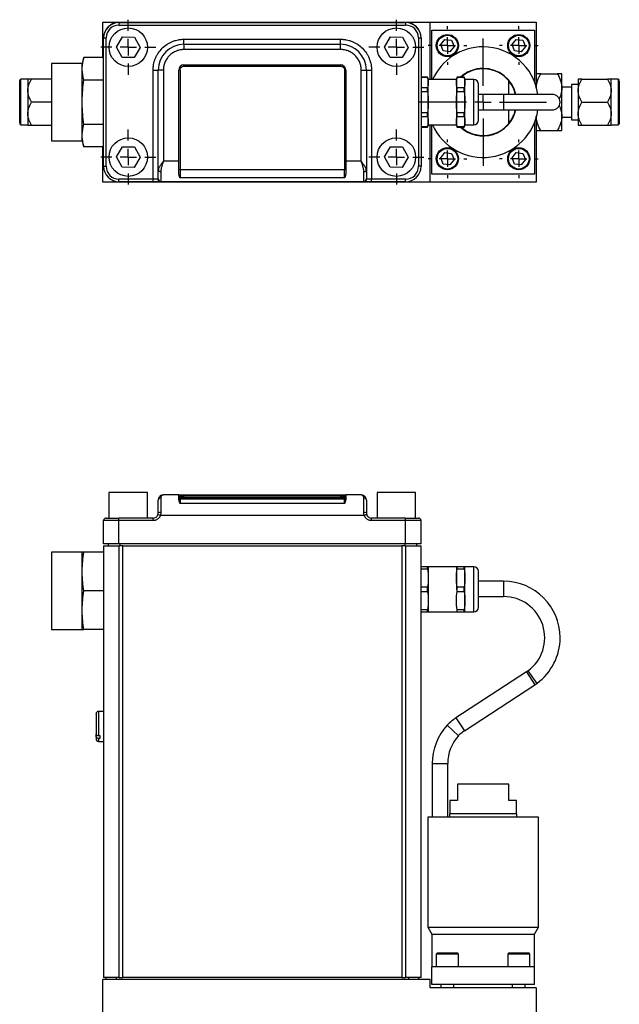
# Model space of a CAD drawing. Header units: inches. Extents: x 6.7 to 40.2, y 8.4 to 28.5.
# Tile 3 of 6: x 14.8 to 22.1, y 16.5 to 28.5. Entities that reach past the tile are written whole.
import ezdxf

# ---------------------------------------------------------------- set-up
doc = ezdxf.new("R2010")
doc.units = ezdxf.units.IN
doc.header["$LTSCALE"] = 4
doc.header["$MEASUREMENT"] = 0
doc.layers.add('1', color=7, linetype='Continuous')

# ---------------------------------------------------------------- blocks, each defined once
blk = doc.blocks.new('SW_CENTERMARKSYMBOL_4')
at = {"layer": '1', "color": 0}
for p, q in [((0, 0.2), (0, 0.334375)), ((-0.2, 0), (-0.334375, 0)), ((0, 0), (-0.1, 0)), ((0, 0), (0, 0.1)), ((0, 0), (0, -0.1)), ((0, 0), (0.1, 0)), ((0.2, 0), (0.334375, 0)), ((0, -0.2), (0, -0.334375))]:
    blk.add_line(p, q, dxfattribs=at)
blk = doc.blocks.new('SW_CENTERMARKSYMBOL_5')
at = {"layer": '1', "color": 0}
for p, q in [((0, 0.2), (0, 0.334375)), ((-0.2, 0), (-0.334375, 0)), ((0, 0), (-0.1, 0)), ((0, 0), (0, 0.1)), ((0, 0), (0, -0.1)), ((0, 0), (0.1, 0)), ((0.2, 0), (0.334375, 0)), ((0, -0.2), (0, -0.334375))]:
    blk.add_line(p, q, dxfattribs=at)
blk = doc.blocks.new('SW_CENTERMARKSYMBOL_6')
at = {"layer": '1', "color": 0}
for p, q in [((0, 0.2), (0, 0.334375)), ((-0.2, 0), (-0.334375, 0)), ((0, 0), (-0.1, 0)), ((0, 0), (0, 0.1)), ((0, 0), (0, -0.1)), ((0, 0), (0.1, 0)), ((0.2, 0), (0.334375, 0)), ((0, -0.2), (0, -0.334375))]:
    blk.add_line(p, q, dxfattribs=at)
blk = doc.blocks.new('SW_CENTERMARKSYMBOL_7')
at = {"layer": '1', "color": 0}
for p, q in [((0, 0.2), (0, 0.334375)), ((-0.2, 0), (-0.334375, 0)), ((0, 0), (-0.1, 0)), ((0, 0), (0, 0.1)), ((0, 0), (0, -0.1)), ((0, 0), (0.1, 0)), ((0.2, 0), (0.334375, 0)), ((0, -0.2), (0, -0.334375))]:
    blk.add_line(p, q, dxfattribs=at)
blk = doc.blocks.new('SW_CENTERMARKSYMBOL_8')
at = {"layer": '1', "color": 0}
for p, q in [((0, 0.2), (0, 0.235)), ((-0.2, 0), (-0.235, 0)), ((0, 0), (-0.1, 0)), ((0, 0), (0, 0.1)), ((0, 0), (0, -0.1)), ((0, 0), (0.1, 0)), ((0.2, 0), (0.235, 0)), ((0, -0.2), (0, -0.235))]:
    blk.add_line(p, q, dxfattribs=at)
blk = doc.blocks.new('SW_CENTERMARKSYMBOL_9')
at = {"layer": '1', "color": 0}
for p, q in [((0, 0.2), (0, 0.235)), ((-0.2, 0), (-0.235, 0)), ((0, 0), (-0.1, 0)), ((0, 0), (0, 0.1)), ((0, 0), (0, -0.1)), ((0, 0), (0.1, 0)), ((0.2, 0), (0.235, 0)), ((0, -0.2), (0, -0.235))]:
    blk.add_line(p, q, dxfattribs=at)
blk = doc.blocks.new('SW_CENTERMARKSYMBOL_10')
at = {"layer": '1', "color": 0}
for p, q in [((0, 0.2), (0, 0.235)), ((-0.2, 0), (-0.235, 0)), ((0, 0), (-0.1, 0)), ((0, 0), (0, 0.1)), ((0, 0), (0, -0.1)), ((0, 0), (0.1, 0)), ((0.2, 0), (0.235, 0)), ((0, -0.2), (0, -0.235))]:
    blk.add_line(p, q, dxfattribs=at)
blk = doc.blocks.new('SW_CENTERMARKSYMBOL_11')
at = {"layer": '1', "color": 0}
for p, q in [((0, 0.2), (0, 0.235)), ((-0.2, 0), (-0.235, 0)), ((0, 0), (-0.1, 0)), ((0, 0), (0, 0.1)), ((0, 0), (0, -0.1)), ((0, 0), (0.1, 0)), ((0.2, 0), (0.235, 0)), ((0, -0.2), (0, -0.235))]:
    blk.add_line(p, q, dxfattribs=at)
blk = doc.blocks.new('SW_CENTERMARKSYMBOL_12')
at = {"layer": '1', "color": 0}
for p, q in [((0, 0.2), (0, 0.773)), ((-0.2, 0), (-0.773, 0)), ((0, 0), (-0.1, 0)), ((0, 0), (0, 0.1)), ((0, 0), (0, -0.1)), ((0, 0), (0.1, 0)), ((0.2, 0), (0.773, 0)), ((0, -0.2), (0, -0.773))]:
    blk.add_line(p, q, dxfattribs=at)

msp = doc.modelspace()

# ---------------------------------------------------------------- linework, layer by layer
at = {"color": 7, "linetype": 'Continuous', "lineweight": 25}
for p, q in [((15.773, 28.471), (19.757, 28.471)), ((15.773, 28.04), (15.773, 28.471)), ((15.971, 28.465), (19.458, 28.465)), ((15.971, 28.465), (15.971, 28.434)), ((15.971, 28.434), (19.458, 28.434)), ((19.458, 28.465), (19.458, 28.434)), ((19.757, 27.771), (19.757, 28.471)), ((19.757, 28.471), (21.048, 28.471)), ((19.776, 28.372), (21.026, 28.372)), ((19.776, 27.771), (19.776, 28.372)), ((21.026, 28.372), (21.026, 27.747)), ((21.048, 28.471), (21.048, 27.68)), ((15.784, 26.717), (15.784, 28.278)), ((15.784, 28.278), (15.815, 28.278)), ((15.815, 26.717), (15.815, 28.278)), ((15.939, 28.167), (16.014, 28.291)), ((16.014, 28.291), (16.158, 28.289)), ((16.158, 28.289), (16.228, 28.163)), ((16.761, 28.199), (16.761, 28.262)), ((16.761, 28.262), (18.668, 28.262)), ((18.668, 28.199), (18.668, 28.262)), ((19.201, 28.167), (19.276, 28.291)), ((19.276, 28.291), (19.42, 28.289)), ((19.42, 28.289), (19.49, 28.163)), ((19.615, 28.278), (19.615, 26.717)), ((19.615, 28.278), (19.646, 28.278)), ((19.646, 28.278), (19.646, 26.717)), ((19.886, 28.196), (19.936, 28.26)), ((19.936, 28.26), (20.016, 28.25)), ((20.754, 28.196), (20.804, 28.26)), ((20.804, 28.26), (20.884, 28.25)), ((16.01, 28.041), (15.939, 28.167)), ((16.228, 28.163), (16.154, 28.039)), ((18.668, 28.199), (16.761, 28.199)), ((16.761, 28.199), (16.761, 28.137)), ((18.668, 28.137), (16.761, 28.137)), ((18.668, 28.137), (18.668, 28.199)), ((19.272, 28.041), (19.201, 28.167)), ((19.49, 28.163), (19.416, 28.039)), ((19.917, 28.12), (19.886, 28.196)), ((20.047, 28.174), (19.998, 28.11)), ((20.016, 28.25), (20.047, 28.174)), ((20.785, 28.12), (20.754, 28.196)), ((20.915, 28.174), (20.866, 28.11)), ((20.884, 28.25), (20.915, 28.174)), ((15.543, 28.04), (15.524, 27.967)), ((15.784, 28.04), (15.543, 28.04)), ((16.154, 28.039), (16.01, 28.041)), ((19.416, 28.039), (19.272, 28.041)), ((19.998, 28.11), (19.917, 28.12)), ((20.866, 28.11), (20.785, 28.12)), ((15.524, 27.967), (15.149, 27.967)), ((15.149, 27.967), (15.149, 27.027)), ((15.524, 27.913), (15.524, 27.967)), ((15.524, 27.904), (15.524, 27.913)), ((15.524, 27.895), (15.524, 27.904)), ((15.524, 27.515), (15.524, 27.895)), ((16.761, 27.949), (18.668, 27.949)), ((16.761, 27.934), (16.761, 27.949)), ((16.761, 27.934), (18.668, 27.934)), ((18.668, 27.949), (18.668, 27.934)), ((14.863, 27.775), (14.778, 27.775)), ((14.863, 27.778), (14.863, 27.638)), ((15.149, 27.778), (14.906, 27.778)), ((16.386, 26.56), (16.386, 27.887)), ((16.386, 27.887), (16.449, 27.887)), ((16.449, 26.666), (16.449, 27.887)), ((16.511, 27.887), (16.449, 27.887)), ((16.511, 27.887), (16.511, 26.779)), ((16.699, 26.779), (16.699, 27.887)), ((16.714, 27.887), (16.714, 26.675)), ((18.716, 27.887), (18.716, 26.675)), ((18.731, 27.887), (18.731, 26.779)), ((18.918, 26.779), (18.918, 27.887)), ((18.918, 27.887), (18.981, 27.887)), ((18.981, 27.887), (18.981, 26.666)), ((18.981, 27.887), (19.043, 27.887)), ((19.043, 27.887), (19.043, 26.56)), ((19.725, 27.8), (19.646, 27.8)), ((19.646, 27.799), (19.725, 27.799)), ((19.733, 27.771), (19.725, 27.8)), ((19.725, 27.799), (19.725, 27.8)), ((20.077, 27.771), (19.733, 27.771)), ((20.085, 27.8), (20.077, 27.771)), ((20.172, 27.8), (20.085, 27.8)), ((20.085, 27.8), (20.085, 27.799)), ((20.085, 27.799), (20.172, 27.799)), ((20.18, 27.771), (20.172, 27.8)), ((20.172, 27.799), (20.172, 27.8)), ((20.288, 27.771), (20.18, 27.771)), ((21.102, 27.841), (21.305, 27.841)), ((21.358, 27.669), (21.358, 27.841)), ((21.558, 27.778), (21.558, 27.638)), ((21.602, 27.778), (21.915, 27.778)), ((21.958, 27.638), (21.958, 27.778)), ((22.043, 27.775), (21.958, 27.775)), ((15.543, 27.768), (15.784, 27.768)), ((19.725, 27.67), (19.646, 27.67)), ((19.725, 27.627), (19.725, 27.67)), ((19.733, 27.223), (19.733, 27.771)), ((20.077, 27.771), (20.077, 27.223)), ((20.085, 27.627), (20.085, 27.67)), ((20.172, 27.67), (20.085, 27.67)), ((20.172, 27.627), (20.172, 27.67)), ((20.18, 27.223), (20.18, 27.771)), ((20.713, 27.591), (20.713, 27.755)), ((21.478, 27.681), (21.358, 27.681)), ((21.358, 27.325), (21.358, 27.669)), ((21.558, 27.712), (21.478, 27.712)), ((21.478, 27.712), (21.478, 27.282)), ((14.863, 27.638), (14.863, 27.356)), ((19.646, 27.627), (19.725, 27.627)), ((20.085, 27.627), (20.172, 27.627)), ((20.651, 27.591), (20.344, 27.591)), ((21.244, 27.591), (20.651, 27.591)), ((21.558, 27.638), (21.558, 27.356)), ((21.958, 27.356), (21.958, 27.638)), ((15.149, 27.497), (14.906, 27.497)), ((15.524, 27.497), (15.524, 27.515)), ((15.524, 27.479), (15.524, 27.497)), ((15.524, 27.099), (15.524, 27.479)), ((21.602, 27.497), (21.915, 27.497)), ((14.863, 27.356), (14.863, 27.216)), ((19.725, 27.367), (19.646, 27.367)), ((19.646, 27.324), (19.725, 27.324)), ((19.725, 27.324), (19.725, 27.367)), ((20.172, 27.367), (20.085, 27.367)), ((20.085, 27.324), (20.085, 27.367)), ((20.085, 27.324), (20.172, 27.324)), ((20.172, 27.324), (20.172, 27.367)), ((20.344, 27.403), (20.651, 27.403)), ((20.651, 27.403), (21.244, 27.403)), ((20.713, 27.239), (20.713, 27.403)), ((21.048, 27.314), (21.048, 26.523)), ((21.358, 27.153), (21.358, 27.325)), ((21.358, 27.313), (21.478, 27.313)), ((21.558, 27.356), (21.558, 27.216)), ((21.958, 27.216), (21.958, 27.356)), ((14.778, 27.22), (14.863, 27.22)), ((14.906, 27.216), (15.149, 27.216)), ((15.784, 27.226), (15.543, 27.226)), ((19.725, 27.195), (19.646, 27.195)), ((19.646, 27.194), (19.725, 27.194)), ((19.725, 27.194), (19.733, 27.223)), ((19.725, 27.194), (19.725, 27.195)), ((19.733, 27.223), (20.077, 27.223)), ((19.757, 26.523), (19.757, 27.223)), ((19.776, 26.622), (19.776, 27.223)), ((20.077, 27.223), (20.085, 27.194)), ((20.085, 27.194), (20.085, 27.195)), ((20.172, 27.195), (20.085, 27.195)), ((20.085, 27.194), (20.172, 27.194)), ((20.172, 27.194), (20.18, 27.223)), ((20.172, 27.194), (20.172, 27.195)), ((20.18, 27.223), (20.288, 27.223)), ((21.026, 27.247), (21.026, 26.622)), ((21.478, 27.282), (21.558, 27.282)), ((21.602, 27.216), (21.915, 27.216)), ((21.958, 27.22), (22.043, 27.22)), ((15.524, 27.09), (15.524, 27.099)), ((15.524, 27.081), (15.524, 27.09)), ((15.524, 27.027), (15.524, 27.081)), ((21.102, 27.153), (21.305, 27.153)), ((15.149, 27.027), (15.524, 27.027)), ((15.524, 27.027), (15.543, 26.954)), ((15.784, 26.954), (15.543, 26.954)), ((15.773, 26.523), (15.773, 26.954)), ((15.939, 26.831), (16.014, 26.955)), ((16.014, 26.955), (16.158, 26.953)), ((16.158, 26.953), (16.228, 26.827)), ((19.201, 26.831), (19.276, 26.955)), ((19.276, 26.955), (19.42, 26.953)), ((19.42, 26.953), (19.49, 26.827)), ((16.01, 26.705), (15.939, 26.831)), ((16.228, 26.827), (16.154, 26.703)), ((19.272, 26.705), (19.201, 26.831)), ((19.49, 26.827), (19.416, 26.703)), ((19.886, 26.82), (19.936, 26.884)), ((19.917, 26.744), (19.886, 26.82)), ((19.936, 26.884), (20.016, 26.874)), ((20.016, 26.874), (20.047, 26.798)), ((20.754, 26.82), (20.804, 26.884)), ((20.785, 26.744), (20.754, 26.82)), ((20.804, 26.884), (20.884, 26.874)), ((20.884, 26.874), (20.915, 26.798)), ((15.784, 26.717), (15.815, 26.717)), ((16.154, 26.703), (16.01, 26.705)), ((16.699, 26.779), (16.511, 26.779)), ((16.699, 26.64), (16.699, 26.779)), ((18.918, 26.779), (18.731, 26.779)), ((18.731, 26.779), (18.731, 26.64)), ((19.416, 26.703), (19.272, 26.705)), ((19.646, 26.717), (19.615, 26.717)), ((19.998, 26.734), (19.917, 26.744)), ((20.047, 26.798), (19.998, 26.734)), ((20.866, 26.734), (20.785, 26.744)), ((20.915, 26.798), (20.866, 26.734)), ((16.45, 26.68), (16.449, 26.664)), ((16.451, 26.675), (16.449, 26.666)), ((16.48, 26.65), (16.48, 26.532)), ((18.716, 26.675), (16.714, 26.675)), ((16.714, 26.675), (16.714, 26.576)), ((18.716, 26.576), (16.714, 26.576)), ((18.716, 26.576), (18.716, 26.675)), ((18.95, 26.532), (18.95, 26.65)), ((18.98, 26.664), (18.979, 26.68)), ((21.026, 26.622), (19.776, 26.622)), ((19.757, 26.523), (15.773, 26.523)), ((16.386, 26.56), (15.971, 26.56)), ((15.971, 26.529), (15.971, 26.56)), ((16.386, 26.529), (15.971, 26.529)), ((16.445, 26.56), (16.386, 26.56)), ((16.386, 26.529), (16.386, 26.56)), ((18.955, 26.529), (16.474, 26.529)), ((19.043, 26.56), (18.985, 26.56)), ((19.043, 26.529), (19.043, 26.56)), ((19.458, 26.56), (19.043, 26.56)), ((19.458, 26.529), (19.043, 26.529)), ((19.458, 26.529), (19.458, 26.56)), ((21.048, 26.523), (19.757, 26.523)), ((15.849, 22.753), (15.849, 22.441)), ((16.318, 22.753), (15.849, 22.753)), ((16.318, 22.441), (16.318, 22.753)), ((19.111, 22.753), (19.111, 22.441)), ((19.58, 22.753), (19.111, 22.753)), ((19.58, 22.441), (19.58, 22.753)), ((16.48, 22.685), (16.48, 22.508)), ((16.699, 22.721), (16.511, 22.721)), ((16.699, 22.678), (16.699, 22.721)), ((16.699, 22.721), (16.761, 22.721)), ((16.714, 22.69), (16.714, 22.669)), ((16.714, 22.669), (16.714, 22.616)), ((18.716, 22.669), (16.714, 22.669)), ((16.761, 22.705), (16.761, 22.721)), ((16.761, 22.721), (18.668, 22.721)), ((16.761, 22.69), (16.761, 22.705)), ((18.668, 22.705), (16.761, 22.705)), ((16.761, 22.69), (18.668, 22.69)), ((18.668, 22.705), (18.668, 22.721)), ((18.668, 22.721), (18.731, 22.721)), ((18.668, 22.705), (18.668, 22.69)), ((18.716, 22.69), (18.716, 22.669)), ((18.716, 22.616), (18.716, 22.669)), ((18.731, 22.721), (18.731, 22.678)), ((18.918, 22.721), (18.731, 22.721)), ((18.95, 22.508), (18.95, 22.685)), ((18.716, 22.616), (16.714, 22.616)), ((15.971, 22.41), (15.784, 22.41)), ((15.784, 22.128), (15.784, 22.41)), ((15.971, 22.41), (15.971, 22.441)), ((16.386, 22.441), (15.971, 22.441)), ((15.971, 22.128), (15.971, 22.41)), ((16.386, 22.41), (15.971, 22.41)), ((16.386, 22.41), (16.386, 22.441)), ((16.474, 22.471), (16.445, 22.482)), ((18.955, 22.471), (16.474, 22.471)), ((18.985, 22.482), (18.955, 22.471)), ((19.043, 22.41), (19.043, 22.441)), ((19.458, 22.441), (19.043, 22.441)), ((19.458, 22.41), (19.043, 22.41)), ((19.458, 22.41), (19.458, 22.441)), ((19.458, 22.128), (19.458, 22.41)), ((19.646, 22.41), (19.458, 22.41)), ((19.646, 22.128), (19.646, 22.41)), ((15.971, 22.128), (15.784, 22.128)), ((15.784, 22.104), (15.784, 16.854)), ((15.784, 22.104), (15.972, 22.104)), ((15.84, 22.128), (15.84, 22.104)), ((19.458, 22.128), (15.971, 22.128)), ((16.018, 22.104), (15.972, 22.104)), ((15.972, 16.854), (15.972, 22.104)), ((16.018, 16.854), (16.018, 22.104)), ((16.018, 22.104), (19.411, 22.104)), ((19.411, 22.104), (19.411, 16.854)), ((19.458, 22.104), (19.411, 22.104)), ((19.646, 22.128), (19.458, 22.128)), ((19.458, 22.104), (19.458, 16.854)), ((19.458, 22.104), (19.646, 22.104)), ((19.59, 22.128), (19.59, 22.104)), ((19.646, 16.854), (19.646, 22.104)), ((15.524, 22.024), (15.149, 22.024)), ((15.149, 22.024), (15.149, 21.319)), ((15.524, 21.805), (15.524, 22.024)), ((15.784, 22.024), (15.543, 22.024)), ((15.524, 21.789), (15.524, 21.805)), ((15.524, 21.773), (15.524, 21.789)), ((19.725, 21.848), (19.646, 21.848)), ((19.646, 21.823), (19.725, 21.823)), ((19.725, 21.823), (19.725, 21.848)), ((19.733, 21.847), (19.733, 21.301)), ((20.077, 21.848), (19.737, 21.848)), ((20.077, 21.848), (20.077, 21.574)), ((20.085, 21.823), (20.085, 21.848)), ((20.172, 21.848), (20.085, 21.848)), ((20.085, 21.823), (20.172, 21.823)), ((20.172, 21.823), (20.172, 21.848)), ((20.18, 21.848), (20.172, 21.848)), ((20.18, 21.3), (20.18, 21.847)), ((20.288, 21.848), (20.183, 21.848)), ((15.524, 21.335), (15.524, 21.773)), ((20.651, 21.673), (20.344, 21.673)), ((15.784, 21.554), (15.543, 21.554)), ((19.725, 21.599), (19.646, 21.599)), ((19.646, 21.549), (19.725, 21.549)), ((19.725, 21.549), (19.725, 21.599)), ((20.085, 21.549), (20.085, 21.599)), ((20.172, 21.599), (20.085, 21.599)), ((20.085, 21.549), (20.172, 21.549)), ((20.172, 21.549), (20.172, 21.599)), ((20.344, 21.356), (20.344, 21.574)), ((20.344, 21.486), (20.651, 21.486)), ((15.149, 21.319), (15.149, 21.084)), ((15.524, 21.319), (15.524, 21.335)), ((15.524, 21.303), (15.524, 21.319)), ((19.725, 21.324), (19.646, 21.324)), ((19.725, 21.3), (19.725, 21.324)), ((20.085, 21.3), (20.085, 21.324)), ((20.172, 21.324), (20.085, 21.324)), ((20.172, 21.3), (20.172, 21.324)), ((15.524, 21.084), (15.524, 21.303)), ((19.646, 21.3), (19.725, 21.3)), ((19.733, 21.3), (20.074, 21.3)), ((20.077, 21.3), (20.085, 21.3)), ((20.085, 21.3), (20.172, 21.3)), ((20.18, 21.3), (20.288, 21.3)), ((15.149, 21.084), (15.524, 21.084)), ((15.784, 21.084), (15.543, 21.084)), ((20.929, 20.571), (20.071, 20.012)), ((20.174, 19.855), (21.031, 20.414)), ((15.784, 20.09), (15.722, 20.09)), ((15.692, 19.783), (15.692, 19.814)), ((15.692, 19.783), (15.692, 19.762)), ((15.722, 19.797), (15.739, 19.797)), ((15.739, 19.762), (15.722, 19.762)), ((15.739, 19.797), (15.739, 19.762)), ((15.722, 19.725), (15.784, 19.725)), ((19.783, 19.456), (19.783, 18.806)), ((19.97, 18.806), (19.97, 19.456)), ((20.088, 19.206), (20.088, 19.006)), ((20.713, 19.206), (20.088, 19.206)), ((20.713, 19.006), (20.713, 19.206)), ((19.996, 19.006), (19.996, 18.846)), ((20.088, 19.006), (19.996, 19.006)), ((20.806, 19.006), (20.713, 19.006)), ((20.806, 18.846), (20.806, 19.006)), ((19.728, 18.806), (19.728, 17.466)), ((21.074, 18.806), (19.728, 18.806)), ((19.991, 18.846), (19.991, 18.806)), ((20.811, 18.846), (19.991, 18.846)), ((20.811, 18.806), (20.811, 18.846)), ((21.074, 17.466), (21.074, 18.806)), ((19.728, 17.466), (19.776, 17.383)), ((19.728, 17.466), (21.074, 17.466)), ((19.776, 17.383), (19.776, 16.986)), ((19.776, 17.383), (21.026, 17.383)), ((21.026, 17.383), (21.074, 17.466)), ((21.026, 16.986), (21.026, 17.383)), ((19.842, 17.15), (19.832, 17.14)), ((19.832, 17.14), (19.832, 16.986)), ((20.102, 17.14), (19.832, 17.14)), ((20.015, 17.15), (19.842, 17.15)), ((20.092, 17.15), (20.015, 17.15)), ((20.102, 17.14), (20.092, 17.15)), ((20.102, 16.986), (20.102, 17.14)), ((20.71, 17.15), (20.7, 17.14)), ((20.7, 17.14), (20.7, 16.986)), ((20.97, 17.14), (20.7, 17.14)), ((20.883, 17.15), (20.71, 17.15)), ((20.96, 17.15), (20.883, 17.15)), ((20.97, 17.14), (20.96, 17.15)), ((20.97, 16.986), (20.97, 17.14)), ((21.026, 16.986), (19.776, 16.986)), ((19.776, 16.771), (19.776, 16.986)), ((21.026, 16.771), (21.026, 16.986)), ((15.773, 14.88), (15.773, 16.829)), ((19.757, 16.829), (15.773, 16.829)), ((15.972, 16.854), (15.784, 16.854)), ((15.81, 16.854), (15.81, 16.829)), ((15.935, 16.854), (15.935, 16.829)), ((15.972, 16.854), (16.018, 16.854)), ((19.411, 16.854), (16.018, 16.854)), ((19.411, 16.854), (19.458, 16.854)), ((19.646, 16.854), (19.458, 16.854)), ((19.495, 16.854), (19.495, 16.829)), ((19.62, 16.829), (19.62, 16.854)), ((19.757, 16.73), (19.757, 16.829)), ((21.026, 16.771), (19.776, 16.771)), ((19.887, 16.771), (19.887, 16.73)), ((20.046, 16.73), (20.046, 16.771)), ((20.755, 16.771), (20.755, 16.73)), ((20.914, 16.73), (20.914, 16.771)), ((21.048, 16.73), (19.757, 16.73)), ((21.048, 16.73), (21.048, 14.88))]:
    msp.add_line(p, q, dxfattribs=at)
at = {"color": 8, "linetype": 'Continuous', "lineweight": 25}
for p, q in [((14.778, 27.257), (14.778, 27.775)), ((20.288, 27.223), (20.288, 27.771)), ((22.043, 27.775), (22.043, 27.22)), ((20.651, 27.591), (20.651, 27.403)), ((14.778, 27.22), (14.778, 27.257)), ((15.98, 22.128), (15.98, 22.104)), ((19.45, 22.128), (19.45, 22.104)), ((20.288, 21.574), (20.288, 21.848)), ((20.651, 21.673), (20.651, 21.486)), ((20.288, 21.3), (20.288, 21.574)), ((20.929, 20.571), (21.031, 20.414)), ((20.945, 20.582), (21.056, 20.431)), ((15.722, 20.09), (15.722, 19.797)), ((20.071, 20.012), (20.174, 19.855)), ((19.965, 19.922), (20.103, 19.795)), ((15.722, 19.762), (15.722, 19.725)), ((19.783, 19.456), (19.97, 19.456))]:
    msp.add_line(p, q, dxfattribs=at)
at = {"color": 7, "linetype": 'Continuous', "lineweight": 25, "flags": 128}
for points in [[(16.48, 26.65), (16.474, 26.651), (16.468, 26.652), (16.463, 26.653), (16.458, 26.655), (16.454, 26.657), (16.451, 26.66), (16.449, 26.663), (16.449, 26.666)], [(18.95, 26.65), (18.956, 26.651), (18.962, 26.652), (18.967, 26.653), (18.972, 26.655), (18.976, 26.657), (18.978, 26.66), (18.98, 26.663), (18.981, 26.666)]]:
    msp.add_lwpolyline(points, dxfattribs=at)
at = {"color": 7, "linetype": 'Continuous', "lineweight": 25}
for centre, radius in [((16.084, 28.165), 0.234), ((19.346, 28.165), 0.234), ((19.967, 28.185), 0.135), ((19.967, 28.185), 0.125), ((20.835, 28.185), 0.135), ((20.835, 28.185), 0.125), ((16.084, 26.829), 0.234), ((19.346, 26.829), 0.234), ((19.967, 26.809), 0.135), ((19.967, 26.809), 0.125), ((20.835, 26.809), 0.135), ((20.835, 26.809), 0.125)]:
    msp.add_circle(centre, radius, dxfattribs=at)
for centre, radius, start, end in [((15.971, 28.278), 0.188, 90, 180), ((15.972, 28.277), 0.188, 90, 180), ((19.458, 28.278), 0.188, 0, 90), ((19.458, 28.277), 0.188, 0, 90), ((16.761, 27.887), 0.313, 90, 180), ((18.668, 27.887), 0.313, 0, 90), ((20.401, 27.497), 0.673, 90, 155.9482), ((20.401, 27.497), 0.673, 8.0074, 90), ((16.761, 27.887), 0.0625, 90, 180), ((18.668, 27.887), 0.0625, 0, 90), ((20.401, 27.497), 0.41, 90, 132.2686), ((20.401, 27.497), 0.405, 39.5018, 131.4844), ((20.401, 27.497), 0.41, 13.2181, 90), ((14.778, 27.76), 0.015, 90, 180), ((16.71, 27.672), 0.215, 89.0014, 92.9983), ((18.72, 27.672), 0.215, 87.0017, 90.9986), ((20.288, 27.715), 0.0566, 0, 90), ((22.043, 27.76), 0.015, 0, 90), ((20.401, 27.497), 0.405, 13.3843, 39.5018), ((21.244, 27.497), 0.0938, 270, 90), ((20.401, 27.497), 0.673, 204.0518, 351.9926), ((20.401, 27.497), 0.41, 227.7314, 346.7819), ((20.401, 27.497), 0.405, 320.4982, 346.6157), ((14.778, 27.235), 0.015, 180, 270), ((20.401, 27.497), 0.405, 228.5156, 320.4982), ((20.288, 27.279), 0.0566, 270, 0), ((22.043, 27.235), 0.015, 270, 0), ((15.971, 26.717), 0.188, 180, 270), ((15.972, 26.717), 0.188, 180, 270), ((19.458, 26.717), 0.188, 270, 0), ((19.458, 26.717), 0.188, 270, 0), ((16.71, 26.46), 0.215, 89.0014, 92.9983), ((18.72, 26.46), 0.215, 87.0017, 90.9986), ((16.475, 26.559), 0.0303, 178.2259, 268.1086), ((16.48, 26.563), 0.0311, 180.3215, 270.3179), ((18.95, 26.563), 0.0311, 269.6821, 359.6785), ((18.954, 26.559), 0.0303, 271.8914, 1.7741), ((16.478, 22.656), 0.0293, 85.9403, 175.2623), ((16.714, 22.705), 0.015, 180.0044, 270.0044), ((16.714, 22.684), 0.015, 180.0044, 270.0044), ((18.716, 22.705), 0.015, 269.9956, 359.9956), ((18.716, 22.684), 0.015, 269.9956, 359.9956), ((18.952, 22.656), 0.0293, 4.7377, 94.0597), ((16.472, 22.452), 0.0566, 82.2402, 114.6612), ((18.957, 22.452), 0.0566, 65.3388, 97.7598), ((15.815, 22.41), 0.0313, 90, 180), ((16.386, 22.503), 0.0625, 270, 339.7164), ((19.043, 22.503), 0.0625, 200.2836, 270), ((19.615, 22.41), 0.0312, 0, 90), ((20.288, 21.792), 0.0566, 360, 90), ((20.651, 20.986), 0.687, 0, 90), ((20.651, 20.986), 0.5, 306.1072, 90), ((20.288, 21.356), 0.0566, 270, 0), ((20.651, 20.986), 0.687, 306.1072, 0), ((20.724, 20.885), 0.375, 303.0914, 306.1072), ((20.724, 20.885), 0.563, 303.0914, 306.1072), ((15.722, 20.06), 0.03, 90, 180), ((20.379, 19.541), 0.562, 123.0914, 137.3429), ((20.47, 19.456), 0.687, 137.3429, 180), ((15.722, 19.755), 0.03, 180, 270), ((20.47, 19.456), 0.5, 137.3429, 180), ((20.379, 19.541), 0.375, 123.0914, 137.3429)]:
    msp.add_arc(centre, radius, start, end, dxfattribs=at)
for points in [[(15.971, 28.434), (15.885, 28.434), (15.815, 28.364), (15.815, 28.278)], [(19.615, 28.278), (19.615, 28.364), (19.545, 28.434), (19.458, 28.434)], [(15.524, 27.913), (15.525, 27.956), (15.532, 27.998), (15.543, 28.04)], [(15.543, 27.768), (15.532, 27.81), (15.525, 27.853), (15.524, 27.895)], [(19.725, 27.799), (19.73, 27.778), (19.736, 27.735), (19.73, 27.691), (19.725, 27.67)], [(20.085, 27.67), (20.08, 27.691), (20.075, 27.735), (20.08, 27.778), (20.085, 27.799)], [(20.172, 27.799), (20.177, 27.778), (20.183, 27.735), (20.177, 27.691), (20.172, 27.67)], [(15.524, 27.515), (15.525, 27.6), (15.532, 27.684), (15.543, 27.768)], [(19.725, 27.627), (19.73, 27.584), (19.736, 27.497), (19.73, 27.411), (19.725, 27.367)], [(20.085, 27.367), (20.08, 27.411), (20.075, 27.497), (20.08, 27.584), (20.085, 27.627)], [(20.172, 27.627), (20.177, 27.584), (20.183, 27.497), (20.177, 27.411), (20.172, 27.367)], [(15.543, 27.226), (15.532, 27.31), (15.525, 27.394), (15.524, 27.479)], [(19.725, 27.324), (19.73, 27.303), (19.736, 27.26), (19.73, 27.216), (19.725, 27.195)], [(20.085, 27.195), (20.08, 27.216), (20.075, 27.26), (20.08, 27.303), (20.085, 27.324)], [(20.172, 27.324), (20.177, 27.303), (20.183, 27.26), (20.177, 27.216), (20.172, 27.195)], [(15.524, 27.099), (15.525, 27.142), (15.532, 27.184), (15.543, 27.226)], [(15.543, 26.954), (15.532, 26.996), (15.525, 27.038), (15.524, 27.081)], [(15.815, 26.717), (15.815, 26.63), (15.885, 26.56), (15.971, 26.56)], [(19.458, 26.56), (19.545, 26.56), (19.615, 26.63), (19.615, 26.717)], [(16.449, 26.563), (16.449, 26.572), (16.449, 26.61), (16.449, 26.666)], [(18.981, 26.666), (18.981, 26.61), (18.981, 26.572), (18.981, 26.563)], [(16.445, 26.56), (16.448, 26.56), (16.449, 26.561), (16.449, 26.563)], [(18.981, 26.563), (18.981, 26.561), (18.982, 26.56), (18.985, 26.56)], [(16.449, 22.503), (16.449, 22.568), (16.449, 22.625), (16.449, 22.658)], [(16.699, 22.705), (16.699, 22.705), (16.727, 22.705), (16.761, 22.705)], [(18.668, 22.705), (18.702, 22.705), (18.731, 22.705), (18.731, 22.705)], [(18.981, 22.658), (18.981, 22.625), (18.981, 22.568), (18.981, 22.503)], [(15.815, 22.441), (15.815, 22.441), (15.885, 22.441), (15.971, 22.441)], [(16.445, 22.482), (16.448, 22.489), (16.449, 22.496), (16.449, 22.503)], [(18.981, 22.503), (18.981, 22.496), (18.982, 22.489), (18.985, 22.482)], [(19.458, 22.441), (19.545, 22.441), (19.615, 22.441), (19.615, 22.441)], [(15.524, 21.805), (15.525, 21.878), (15.532, 21.951), (15.543, 22.024)], [(15.543, 22.024), (15.532, 22.024), (15.525, 22.024), (15.524, 22.024)], [(19.725, 21.848), (19.73, 21.848), (19.736, 21.848), (19.73, 21.848), (19.725, 21.848)], [(19.725, 21.823), (19.73, 21.786), (19.736, 21.711), (19.73, 21.636), (19.725, 21.599)], [(20.085, 21.848), (20.08, 21.848), (20.077, 21.848), (20.077, 21.848)], [(20.085, 21.599), (20.08, 21.636), (20.075, 21.711), (20.08, 21.786), (20.085, 21.823)], [(20.172, 21.823), (20.177, 21.786), (20.183, 21.711), (20.177, 21.636), (20.172, 21.599)], [(15.543, 21.554), (15.532, 21.627), (15.525, 21.7), (15.524, 21.773)], [(15.524, 21.335), (15.525, 21.408), (15.532, 21.481), (15.543, 21.554)], [(19.725, 21.549), (19.73, 21.512), (19.736, 21.437), (19.73, 21.362), (19.725, 21.324)], [(20.085, 21.324), (20.08, 21.362), (20.075, 21.437), (20.08, 21.512), (20.085, 21.549)], [(20.172, 21.549), (20.177, 21.512), (20.183, 21.437), (20.177, 21.362), (20.172, 21.324)], [(15.543, 21.084), (15.532, 21.157), (15.525, 21.23), (15.524, 21.303)], [(19.725, 21.3), (19.73, 21.3), (19.733, 21.3), (19.733, 21.3)], [(20.172, 21.3), (20.177, 21.3), (20.18, 21.3), (20.18, 21.3)], [(15.524, 21.084), (15.525, 21.084), (15.532, 21.084), (15.543, 21.084)]]:
    msp.add_open_spline(points, degree=3, dxfattribs=at)
for points, knots in [([(16.386, 27.887), (16.386, 27.89), (16.386, 27.898), (16.387, 27.909), (16.388, 27.921), (16.389, 27.932), (16.391, 27.944), (16.394, 27.963), (16.4, 27.99), (16.412, 28.025), (16.428, 28.059), (16.454, 28.103), (16.494, 28.154), (16.544, 28.194), (16.589, 28.22), (16.623, 28.236), (16.658, 28.248), (16.689, 28.255), (16.716, 28.259), (16.738, 28.261), (16.754, 28.261), (16.761, 28.262)], [0, 0, 0, 0, 0.019463, 0.038888, 0.058292, 0.077695, 0.097114, 0.116567, 0.178312, 0.240094, 0.304414, 0.368769, 0.500007, 0.631244, 0.695564, 0.75992, 0.821666, 0.883447, 0.922298, 0.961101, 1, 1, 1, 1]), ([(18.668, 28.262), (18.672, 28.262), (18.68, 28.261), (18.691, 28.261), (18.703, 28.26), (18.714, 28.259), (18.725, 28.257), (18.745, 28.254), (18.772, 28.248), (18.807, 28.236), (18.841, 28.22), (18.885, 28.194), (18.935, 28.154), (18.976, 28.103), (19.002, 28.059), (19.017, 28.025), (19.029, 27.99), (19.037, 27.959), (19.041, 27.932), (19.043, 27.909), (19.043, 27.894), (19.043, 27.887)], [0, 0, 0, 0, 0.0194628, 0.0388876, 0.0582922, 0.0776948, 0.0971136, 0.1165665, 0.1783125, 0.2400935, 0.3044137, 0.368769, 0.5000067, 0.6312444, 0.6955645, 0.7599198, 0.8216658, 0.8834468, 0.9222983, 0.9611011, 1, 1, 1, 1]), ([(16.761, 28.137), (16.758, 28.137), (16.752, 28.136), (16.743, 28.136), (16.734, 28.135), (16.725, 28.134), (16.711, 28.132), (16.692, 28.127), (16.669, 28.119), (16.646, 28.109), (16.617, 28.092), (16.583, 28.065), (16.556, 28.031), (16.539, 28.002), (16.529, 27.979), (16.521, 27.956), (16.516, 27.935), (16.513, 27.917), (16.512, 27.902), (16.511, 27.892), (16.511, 27.887)], [0, 0, 0, 0, 0.023353, 0.046654, 0.069936, 0.093229, 0.116565, 0.178302, 0.240092, 0.304403, 0.368768, 0.500006, 0.631244, 0.695555, 0.759919, 0.821657, 0.883447, 0.922286, 0.961089, 1, 1, 1, 1]), ([(18.918, 27.887), (18.918, 27.89), (18.918, 27.896), (18.918, 27.905), (18.917, 27.914), (18.916, 27.923), (18.913, 27.937), (18.909, 27.956), (18.901, 27.979), (18.891, 28.002), (18.873, 28.031), (18.846, 28.065), (18.813, 28.092), (18.784, 28.109), (18.761, 28.119), (18.737, 28.127), (18.717, 28.132), (18.699, 28.135), (18.684, 28.136), (18.673, 28.136), (18.668, 28.137)], [0, 0, 0, 0, 0.023353, 0.046654, 0.069936, 0.093229, 0.116565, 0.178302, 0.240092, 0.304403, 0.368768, 0.500006, 0.631244, 0.695555, 0.759919, 0.821657, 0.883447, 0.922286, 0.961089, 1, 1, 1, 1]), ([(16.714, 27.887), (16.714, 27.888), (16.714, 27.891), (16.714, 27.895), (16.715, 27.9), (16.718, 27.906), (16.722, 27.914), (16.728, 27.921), (16.735, 27.926), (16.742, 27.931), (16.75, 27.933), (16.756, 27.934), (16.76, 27.934), (16.761, 27.934)], [0, 0, 0, 0, 0.052813, 0.110435, 0.172877, 0.240209, 0.391537, 0.500059, 0.608835, 0.759895, 0.848701, 0.928706, 1, 1, 1, 1]), ([(18.668, 27.934), (18.67, 27.934), (18.672, 27.934), (18.677, 27.934), (18.681, 27.933), (18.688, 27.93), (18.695, 27.926), (18.702, 27.921), (18.708, 27.914), (18.712, 27.906), (18.715, 27.898), (18.716, 27.892), (18.716, 27.889), (18.716, 27.887)], [0, 0, 0, 0, 0.052663, 0.110231, 0.172713, 0.240175, 0.391226, 0.500011, 0.608524, 0.759862, 0.848513, 0.928527, 1, 1, 1, 1]), ([(14.863, 27.638), (14.863, 27.662), (14.867, 27.686), (14.879, 27.722), (14.883, 27.733), (14.894, 27.756), (14.9, 27.767), (14.906, 27.778)], [0, 0, 0, 0, 0.5, 0.5, 0.75, 0.75, 1, 1, 1, 1]), ([(14.906, 27.778), (14.894, 27.778), (14.883, 27.778), (14.871, 27.778), (14.868, 27.778), (14.864, 27.778), (14.863, 27.778), (14.863, 27.778)], [0, 0, 0, 0, 0.5, 0.5, 0.75, 0.75, 1, 1, 1, 1]), ([(21.048, 27.669), (21.048, 27.699), (21.054, 27.728), (21.068, 27.772), (21.074, 27.786), (21.087, 27.814), (21.094, 27.827), (21.102, 27.841)], [0, 0, 0, 0, 0.5, 0.5, 0.75, 0.75, 1, 1, 1, 1]), ([(21.102, 27.841), (21.086, 27.841), (21.073, 27.841), (21.059, 27.841), (21.055, 27.841), (21.05, 27.841), (21.048, 27.841), (21.048, 27.841)], [0, 0, 0, 0, 0.5, 0.5, 0.75, 0.75, 1, 1, 1, 1]), ([(21.305, 27.841), (21.321, 27.814), (21.334, 27.786), (21.348, 27.744), (21.352, 27.729), (21.357, 27.699), (21.358, 27.684), (21.358, 27.669)], [0, 0, 0, 0, 0.5, 0.5, 0.75, 0.75, 1, 1, 1, 1]), ([(21.358, 27.841), (21.358, 27.841), (21.353, 27.841), (21.339, 27.841), (21.333, 27.841), (21.32, 27.841), (21.313, 27.841), (21.305, 27.841)], [0, 0, 0, 0, 0.5, 0.5, 0.75, 0.75, 1, 1, 1, 1]), ([(21.558, 27.638), (21.558, 27.662), (21.563, 27.686), (21.574, 27.722), (21.579, 27.733), (21.59, 27.756), (21.596, 27.767), (21.602, 27.778)], [0, 0, 0, 0, 0.5, 0.5, 0.75, 0.75, 1, 1, 1, 1]), ([(21.602, 27.778), (21.589, 27.778), (21.578, 27.778), (21.567, 27.778), (21.564, 27.778), (21.559, 27.778), (21.558, 27.778), (21.558, 27.778)], [0, 0, 0, 0, 0.5, 0.5, 0.75, 0.75, 1, 1, 1, 1]), ([(21.915, 27.778), (21.928, 27.756), (21.938, 27.734), (21.95, 27.699), (21.953, 27.687), (21.957, 27.663), (21.958, 27.65), (21.958, 27.638)], [0, 0, 0, 0, 0.5, 0.5, 0.75, 0.75, 1, 1, 1, 1]), ([(21.958, 27.778), (21.958, 27.778), (21.954, 27.778), (21.942, 27.778), (21.938, 27.778), (21.927, 27.778), (21.921, 27.778), (21.915, 27.778)], [0, 0, 0, 0, 0.5, 0.5, 0.75, 0.75, 1, 1, 1, 1]), ([(14.763, 27.27), (14.763, 27.278), (14.763, 27.296), (14.763, 27.334), (14.763, 27.378), (14.763, 27.429), (14.763, 27.482), (14.763, 27.535), (14.763, 27.584), (14.763, 27.629), (14.763, 27.669), (14.763, 27.705), (14.763, 27.733), (14.763, 27.752), (14.763, 27.76), (14.763, 27.759), (14.763, 27.758)], [0, 0, 0, 0, 0.069912, 0.144012, 0.221193, 0.300011, 0.37883, 0.45601, 0.53011, 0.600023, 0.669935, 0.744035, 0.821216, 0.900034, 0.978853, 1, 1, 1, 1]), ([(20.344, 27.279), (20.344, 27.279), (20.344, 27.302), (20.344, 27.384), (20.344, 27.439), (20.344, 27.555), (20.344, 27.61), (20.344, 27.692), (20.344, 27.715), (20.344, 27.715)], [0, 0, 0, 0, 0.25, 0.25, 0.5, 0.5, 0.75, 0.75, 1, 1, 1, 1]), ([(21.358, 27.669), (21.358, 27.66), (21.358, 27.642), (21.353, 27.615), (21.346, 27.589), (21.338, 27.563), (21.33, 27.547), (21.327, 27.54)], [0, 0, 0, 0, 0.2009173, 0.4034024, 0.6102544, 0.8183373, 1, 1, 1, 1]), ([(22.058, 27.758), (22.058, 27.758), (22.058, 27.758), (22.058, 27.746), (22.058, 27.726), (22.058, 27.697), (22.058, 27.661), (22.058, 27.616), (22.058, 27.565), (22.058, 27.512), (22.058, 27.459), (22.058, 27.41), (22.058, 27.365), (22.058, 27.325), (22.058, 27.29), (22.058, 27.261), (22.058, 27.242), (22.058, 27.234), (22.058, 27.235), (22.058, 27.236)], [0, 0, 0, 0, 0.046693, 0.10844, 0.166698, 0.224956, 0.286704, 0.351019, 0.416698, 0.482378, 0.546693, 0.60844, 0.666698, 0.724956, 0.786704, 0.851019, 0.916698, 0.982378, 1, 1, 1, 1]), ([(14.906, 27.497), (14.894, 27.519), (14.883, 27.542), (14.871, 27.577), (14.868, 27.589), (14.864, 27.613), (14.863, 27.625), (14.863, 27.638)], [0, 0, 0, 0, 0.5, 0.5, 0.75, 0.75, 1, 1, 1, 1]), ([(21.602, 27.497), (21.589, 27.519), (21.578, 27.542), (21.567, 27.577), (21.564, 27.589), (21.559, 27.613), (21.558, 27.625), (21.558, 27.638)], [0, 0, 0, 0, 0.5, 0.5, 0.75, 0.75, 1, 1, 1, 1]), ([(21.958, 27.638), (21.958, 27.613), (21.954, 27.589), (21.942, 27.554), (21.938, 27.542), (21.927, 27.519), (21.921, 27.508), (21.915, 27.497)], [0, 0, 0, 0, 0.5, 0.5, 0.75, 0.75, 1, 1, 1, 1]), ([(14.863, 27.356), (14.863, 27.381), (14.867, 27.405), (14.879, 27.44), (14.883, 27.452), (14.894, 27.475), (14.9, 27.486), (14.906, 27.497)], [0, 0, 0, 0, 0.5, 0.5, 0.75, 0.75, 1, 1, 1, 1]), ([(21.327, 27.455), (21.331, 27.445), (21.341, 27.423), (21.352, 27.387), (21.357, 27.357), (21.358, 27.336), (21.358, 27.329), (21.358, 27.325)], [0, 0, 0, 0, 0.237709, 0.53607, 0.838457, 0.919176, 1, 1, 1, 1]), ([(21.558, 27.356), (21.558, 27.381), (21.563, 27.405), (21.574, 27.44), (21.579, 27.452), (21.59, 27.475), (21.596, 27.486), (21.602, 27.497)], [0, 0, 0, 0, 0.5, 0.5, 0.75, 0.75, 1, 1, 1, 1]), ([(21.915, 27.497), (21.928, 27.475), (21.938, 27.452), (21.95, 27.417), (21.953, 27.406), (21.957, 27.381), (21.958, 27.369), (21.958, 27.356)], [0, 0, 0, 0, 0.5, 0.5, 0.75, 0.75, 1, 1, 1, 1]), ([(14.906, 27.216), (14.894, 27.238), (14.883, 27.26), (14.871, 27.295), (14.868, 27.307), (14.864, 27.332), (14.863, 27.344), (14.863, 27.356)], [0, 0, 0, 0, 0.5, 0.5, 0.75, 0.75, 1, 1, 1, 1]), ([(21.102, 27.153), (21.086, 27.18), (21.073, 27.208), (21.059, 27.251), (21.055, 27.265), (21.05, 27.295), (21.048, 27.31), (21.048, 27.325)], [0, 0, 0, 0, 0.5, 0.5, 0.75, 0.75, 1, 1, 1, 1]), ([(21.358, 27.325), (21.358, 27.295), (21.353, 27.266), (21.339, 27.222), (21.333, 27.208), (21.32, 27.18), (21.313, 27.167), (21.305, 27.153)], [0, 0, 0, 0, 0.5, 0.5, 0.75, 0.75, 1, 1, 1, 1]), ([(21.602, 27.216), (21.589, 27.238), (21.578, 27.26), (21.567, 27.295), (21.564, 27.307), (21.559, 27.332), (21.558, 27.344), (21.558, 27.356)], [0, 0, 0, 0, 0.5, 0.5, 0.75, 0.75, 1, 1, 1, 1]), ([(21.958, 27.356), (21.958, 27.332), (21.954, 27.308), (21.942, 27.272), (21.938, 27.261), (21.927, 27.238), (21.921, 27.227), (21.915, 27.216)], [0, 0, 0, 0, 0.5, 0.5, 0.75, 0.75, 1, 1, 1, 1]), ([(14.763, 27.237), (14.763, 27.237), (14.763, 27.238), (14.763, 27.248), (14.763, 27.263), (14.763, 27.27)], [0, 0, 0, 0, 0.064887, 0.546039, 1, 1, 1, 1]), ([(14.863, 27.216), (14.863, 27.216), (14.867, 27.216), (14.879, 27.216), (14.883, 27.216), (14.894, 27.216), (14.9, 27.216), (14.906, 27.216)], [0, 0, 0, 0, 0.5, 0.5, 0.75, 0.75, 1, 1, 1, 1]), ([(21.558, 27.216), (21.558, 27.216), (21.563, 27.216), (21.574, 27.216), (21.579, 27.216), (21.59, 27.216), (21.596, 27.216), (21.602, 27.216)], [0, 0, 0, 0, 0.5, 0.5, 0.75, 0.75, 1, 1, 1, 1]), ([(21.915, 27.216), (21.928, 27.216), (21.938, 27.216), (21.95, 27.216), (21.953, 27.216), (21.957, 27.216), (21.958, 27.216), (21.958, 27.216)], [0, 0, 0, 0, 0.5, 0.5, 0.75, 0.75, 1, 1, 1, 1]), ([(21.048, 27.153), (21.048, 27.153), (21.054, 27.153), (21.068, 27.153), (21.074, 27.153), (21.087, 27.153), (21.094, 27.153), (21.102, 27.153)], [0, 0, 0, 0, 0.5, 0.5, 0.75, 0.75, 1, 1, 1, 1]), ([(21.305, 27.153), (21.321, 27.153), (21.334, 27.153), (21.348, 27.153), (21.352, 27.153), (21.357, 27.153), (21.358, 27.153), (21.358, 27.153)], [0, 0, 0, 0, 0.5, 0.5, 0.75, 0.75, 1, 1, 1, 1]), ([(16.511, 26.779), (16.511, 26.777), (16.509, 26.771), (16.505, 26.76), (16.5, 26.746), (16.495, 26.729), (16.49, 26.713), (16.486, 26.697), (16.483, 26.683), (16.481, 26.67), (16.48, 26.66), (16.48, 26.654), (16.48, 26.65)], [0, 0, 0, 0, 0.046632, 0.125031, 0.250332, 0.385259, 0.500578, 0.630246, 0.749651, 0.835728, 0.919104, 1, 1, 1, 1]), ([(18.95, 26.65), (18.95, 26.652), (18.949, 26.656), (18.949, 26.662), (18.949, 26.668), (18.948, 26.675), (18.946, 26.684), (18.944, 26.697), (18.94, 26.713), (18.935, 26.729), (18.93, 26.746), (18.925, 26.76), (18.921, 26.771), (18.919, 26.777), (18.918, 26.779)], [0, 0, 0, 0, 0.048255, 0.09737, 0.147396, 0.198382, 0.250374, 0.369761, 0.499438, 0.614741, 0.749676, 0.874973, 0.953375, 1, 1, 1, 1]), ([(18.981, 26.666), (18.981, 26.668), (18.981, 26.671), (18.98, 26.675), (18.979, 26.679), (18.978, 26.683), (18.977, 26.688), (18.974, 26.695), (18.969, 26.706), (18.963, 26.716), (18.959, 26.722), (18.957, 26.726), (18.953, 26.732), (18.947, 26.74), (18.939, 26.751), (18.93, 26.764), (18.922, 26.774), (18.918, 26.779)], [0, 0, 0, 0, 0.043024, 0.085359, 0.12712, 0.168405, 0.209294, 0.249847, 0.375777, 0.498984, 0.50988, 0.541323, 0.593059, 0.664795, 0.756367, 0.867909, 1, 1, 1, 1]), ([(16.714, 26.576), (16.713, 26.577), (16.712, 26.581), (16.71, 26.585), (16.708, 26.591), (16.706, 26.597), (16.704, 26.605), (16.702, 26.613), (16.7, 26.622), (16.699, 26.631), (16.699, 26.637), (16.699, 26.64)], [0, 0, 0, 0, 0.103438, 0.18667, 0.249696, 0.381921, 0.499629, 0.640126, 0.770188, 0.890047, 1, 1, 1, 1]), ([(18.731, 26.64), (18.731, 26.638), (18.731, 26.634), (18.73, 26.628), (18.73, 26.623), (18.729, 26.617), (18.727, 26.611), (18.726, 26.604), (18.724, 26.597), (18.721, 26.59), (18.719, 26.583), (18.717, 26.578), (18.716, 26.576)], [0, 0, 0, 0, 0.07222, 0.148794, 0.229821, 0.315386, 0.405559, 0.500401, 0.618084, 0.750325, 0.852421, 1, 1, 1, 1]), ([(16.474, 26.529), (16.474, 26.529), (16.472, 26.529), (16.47, 26.529), (16.467, 26.529), (16.464, 26.529), (16.459, 26.529), (16.451, 26.529), (16.44, 26.529), (16.427, 26.529), (16.416, 26.529), (16.405, 26.529), (16.396, 26.529), (16.389, 26.529), (16.386, 26.529)], [0, 0, 0, 0, 0.049043, 0.097812, 0.146479, 0.195218, 0.244201, 0.372023, 0.500031, 0.627852, 0.75586, 0.837251, 0.918363, 1, 1, 1, 1]), ([(16.48, 26.532), (16.48, 26.532), (16.48, 26.531), (16.479, 26.53), (16.479, 26.53), (16.478, 26.529), (16.476, 26.529), (16.475, 26.529), (16.474, 26.529)], [0, 0, 0, 0, 0.168934, 0.336359, 0.502721, 0.668474, 0.834081, 1, 1, 1, 1]), ([(18.955, 26.529), (18.955, 26.529), (18.954, 26.529), (18.952, 26.529), (18.951, 26.53), (18.95, 26.53), (18.95, 26.531), (18.95, 26.532), (18.95, 26.532)], [0, 0, 0, 0, 0.1659194, 0.3315255, 0.4972795, 0.6636413, 0.831066, 1, 1, 1, 1]), ([(19.043, 26.529), (19.041, 26.529), (19.038, 26.529), (19.032, 26.529), (19.027, 26.529), (19.021, 26.529), (19.013, 26.529), (19.002, 26.529), (18.99, 26.529), (18.978, 26.529), (18.97, 26.529), (18.963, 26.529), (18.959, 26.529), (18.957, 26.529), (18.955, 26.529)], [0, 0, 0, 0, 0.049043, 0.097812, 0.146479, 0.195218, 0.244201, 0.372023, 0.500031, 0.627852, 0.75586, 0.837251, 0.918363, 1, 1, 1, 1]), ([(16.511, 22.721), (16.51, 22.721), (16.506, 22.721), (16.502, 22.72), (16.497, 22.719), (16.493, 22.718), (16.489, 22.717), (16.486, 22.716), (16.483, 22.714), (16.48, 22.713), (16.478, 22.711), (16.476, 22.71), (16.474, 22.709), (16.473, 22.708), (16.472, 22.707), (16.471, 22.706), (16.47, 22.705), (16.469, 22.705), (16.466, 22.702), (16.461, 22.696), (16.455, 22.687), (16.452, 22.679), (16.45, 22.673), (16.449, 22.666), (16.449, 22.662), (16.449, 22.658)], [0, 0, 0, 0, 0.05612, 0.108767, 0.158013, 0.203912, 0.246505, 0.28582, 0.321872, 0.354668, 0.384201, 0.410462, 0.433434, 0.453097, 0.469431, 0.482415, 0.492034, 0.498273, 0.501117, 0.624405, 0.750226, 0.812152, 0.875023, 0.91436, 1, 1, 1, 1]), ([(16.511, 22.721), (16.511, 22.721), (16.509, 22.721), (16.505, 22.72), (16.5, 22.719), (16.495, 22.716), (16.49, 22.712), (16.486, 22.707), (16.483, 22.702), (16.481, 22.696), (16.48, 22.691), (16.48, 22.687), (16.48, 22.685)], [0, 0, 0, 0, 0.046632, 0.125031, 0.250332, 0.385259, 0.500578, 0.630246, 0.749651, 0.835728, 0.919104, 1, 1, 1, 1]), ([(16.714, 22.616), (16.713, 22.619), (16.712, 22.623), (16.71, 22.629), (16.708, 22.635), (16.706, 22.642), (16.704, 22.65), (16.702, 22.658), (16.7, 22.666), (16.699, 22.672), (16.699, 22.676), (16.699, 22.678)], [0, 0, 0, 0, 0.103438, 0.18667, 0.249696, 0.381921, 0.499629, 0.640126, 0.770188, 0.890047, 1, 1, 1, 1]), ([(16.714, 22.69), (16.714, 22.69), (16.714, 22.69), (16.714, 22.69), (16.715, 22.69), (16.718, 22.69), (16.722, 22.69), (16.728, 22.69), (16.735, 22.69), (16.742, 22.69), (16.75, 22.69), (16.756, 22.69), (16.76, 22.69), (16.761, 22.69)], [0, 0, 0, 0, 0.052813, 0.110435, 0.172877, 0.240209, 0.391537, 0.500059, 0.608835, 0.759895, 0.848701, 0.928706, 1, 1, 1, 1]), ([(18.668, 22.69), (18.67, 22.69), (18.672, 22.69), (18.677, 22.69), (18.681, 22.69), (18.688, 22.69), (18.695, 22.69), (18.702, 22.69), (18.708, 22.69), (18.712, 22.69), (18.715, 22.69), (18.716, 22.69), (18.716, 22.69), (18.716, 22.69)], [0, 0, 0, 0, 0.052663, 0.110231, 0.172713, 0.240175, 0.391226, 0.500011, 0.608524, 0.759862, 0.848513, 0.928527, 1, 1, 1, 1]), ([(18.731, 22.678), (18.731, 22.677), (18.731, 22.675), (18.73, 22.67), (18.73, 22.666), (18.729, 22.661), (18.727, 22.656), (18.726, 22.649), (18.724, 22.642), (18.721, 22.634), (18.719, 22.626), (18.717, 22.62), (18.716, 22.616)], [0, 0, 0, 0, 0.07222, 0.148794, 0.229821, 0.315386, 0.405559, 0.500401, 0.618084, 0.750325, 0.852421, 1, 1, 1, 1]), ([(18.95, 22.685), (18.95, 22.686), (18.949, 22.689), (18.949, 22.692), (18.949, 22.695), (18.948, 22.698), (18.946, 22.702), (18.944, 22.707), (18.94, 22.712), (18.935, 22.716), (18.93, 22.719), (18.925, 22.72), (18.921, 22.721), (18.919, 22.721), (18.918, 22.721)], [0, 0, 0, 0, 0.048255, 0.09737, 0.147396, 0.198382, 0.250374, 0.369761, 0.499438, 0.614741, 0.749676, 0.874973, 0.953375, 1, 1, 1, 1]), ([(18.981, 22.658), (18.981, 22.66), (18.981, 22.663), (18.98, 22.668), (18.979, 22.672), (18.978, 22.677), (18.977, 22.681), (18.974, 22.688), (18.969, 22.696), (18.963, 22.702), (18.959, 22.706), (18.957, 22.708), (18.953, 22.71), (18.947, 22.714), (18.939, 22.717), (18.93, 22.72), (18.922, 22.721), (18.918, 22.721)], [0, 0, 0, 0, 0.043024, 0.085359, 0.12712, 0.168405, 0.209294, 0.249847, 0.375777, 0.498984, 0.50988, 0.541323, 0.593059, 0.664795, 0.756367, 0.867909, 1, 1, 1, 1]), ([(16.48, 22.508), (16.48, 22.506), (16.48, 22.502), (16.479, 22.495), (16.479, 22.489), (16.478, 22.483), (16.476, 22.477), (16.475, 22.473), (16.474, 22.471)], [0, 0, 0, 0, 0.168934, 0.336359, 0.502721, 0.668474, 0.834081, 1, 1, 1, 1]), ([(18.955, 22.471), (18.955, 22.473), (18.954, 22.477), (18.952, 22.483), (18.951, 22.489), (18.95, 22.495), (18.95, 22.502), (18.95, 22.506), (18.95, 22.508)], [0, 0, 0, 0, 0.1659194, 0.3315255, 0.4972795, 0.6636413, 0.831066, 1, 1, 1, 1]), ([(16.474, 22.471), (16.474, 22.469), (16.472, 22.466), (16.47, 22.461), (16.467, 22.456), (16.464, 22.451), (16.459, 22.444), (16.451, 22.435), (16.44, 22.426), (16.427, 22.419), (16.416, 22.414), (16.405, 22.411), (16.396, 22.41), (16.389, 22.41), (16.386, 22.41)], [0, 0, 0, 0, 0.049043, 0.097812, 0.146479, 0.195218, 0.244201, 0.372023, 0.500031, 0.627852, 0.75586, 0.837251, 0.918363, 1, 1, 1, 1]), ([(19.043, 22.41), (19.041, 22.41), (19.038, 22.41), (19.032, 22.41), (19.027, 22.411), (19.021, 22.412), (19.013, 22.414), (19.002, 22.419), (18.99, 22.426), (18.978, 22.435), (18.97, 22.445), (18.963, 22.454), (18.959, 22.462), (18.957, 22.468), (18.955, 22.471)], [0, 0, 0, 0, 0.049043, 0.097812, 0.146479, 0.195218, 0.244201, 0.372023, 0.500031, 0.627852, 0.75586, 0.837251, 0.918363, 1, 1, 1, 1]), ([(20.344, 21.574), (20.344, 21.632), (20.344, 21.687), (20.344, 21.769), (20.344, 21.792), (20.344, 21.792)], [0, 0, 0, 0, 0.5, 0.5, 1, 1, 1, 1]), ([(15.692, 20.058), (15.692, 20.059), (15.692, 20.062), (15.692, 20.048), (15.692, 20.018), (15.692, 19.973), (15.692, 19.92), (15.692, 19.864), (15.692, 19.833), (15.692, 19.818)], [0, 0, 0, 0, 0.037141, 0.202693, 0.358094, 0.513495, 0.679047, 0.844599, 1, 1, 1, 1]), ([(15.692, 19.818), (15.692, 19.815), (15.693, 19.813), (15.696, 19.807), (15.698, 19.805), (15.707, 19.799), (15.714, 19.797), (15.722, 19.797)], [0, 0, 0, 0, 0.25, 0.25, 0.5, 0.5, 1, 1, 1, 1]), ([(15.722, 19.762), (15.718, 19.762), (15.714, 19.762), (15.707, 19.764), (15.704, 19.766), (15.696, 19.772), (15.692, 19.778), (15.692, 19.783)], [0, 0, 0, 0, 0.25, 0.25, 0.5, 0.5, 1, 1, 1, 1])]:
    msp.add_open_spline(points, degree=3, knots=knots, dxfattribs=at)
at = {"color": 8, "linetype": 'Continuous', "lineweight": 25}
msp.add_open_spline([(16.511, 26.779), (16.504, 26.769), (16.489, 26.749), (16.468, 26.719), (16.454, 26.694), (16.451, 26.68), (16.451, 26.675)], degree=3, knots=[0, 0, 0, 0, 0.274266, 0.547707, 0.842737, 1, 1, 1, 1], dxfattribs=at)

# ---------------------------------------------------------------- block references
at = {"layer": '1', "color": 7}
for name, p in [('SW_CENTERMARKSYMBOL_6', (16.084, 28.165)), ('SW_CENTERMARKSYMBOL_5', (19.346, 28.165)), ('SW_CENTERMARKSYMBOL_9', (19.967, 28.185)), ('SW_CENTERMARKSYMBOL_10', (20.835, 28.185)), ('SW_CENTERMARKSYMBOL_12', (20.401, 27.497)), ('SW_CENTERMARKSYMBOL_7', (16.084, 26.829)), ('SW_CENTERMARKSYMBOL_4', (19.346, 26.829)), ('SW_CENTERMARKSYMBOL_8', (19.967, 26.809)), ('SW_CENTERMARKSYMBOL_11', (20.835, 26.809))]:
    msp.add_blockref(name, p, dxfattribs=at)

doc.saveas('drawing.dxf')
